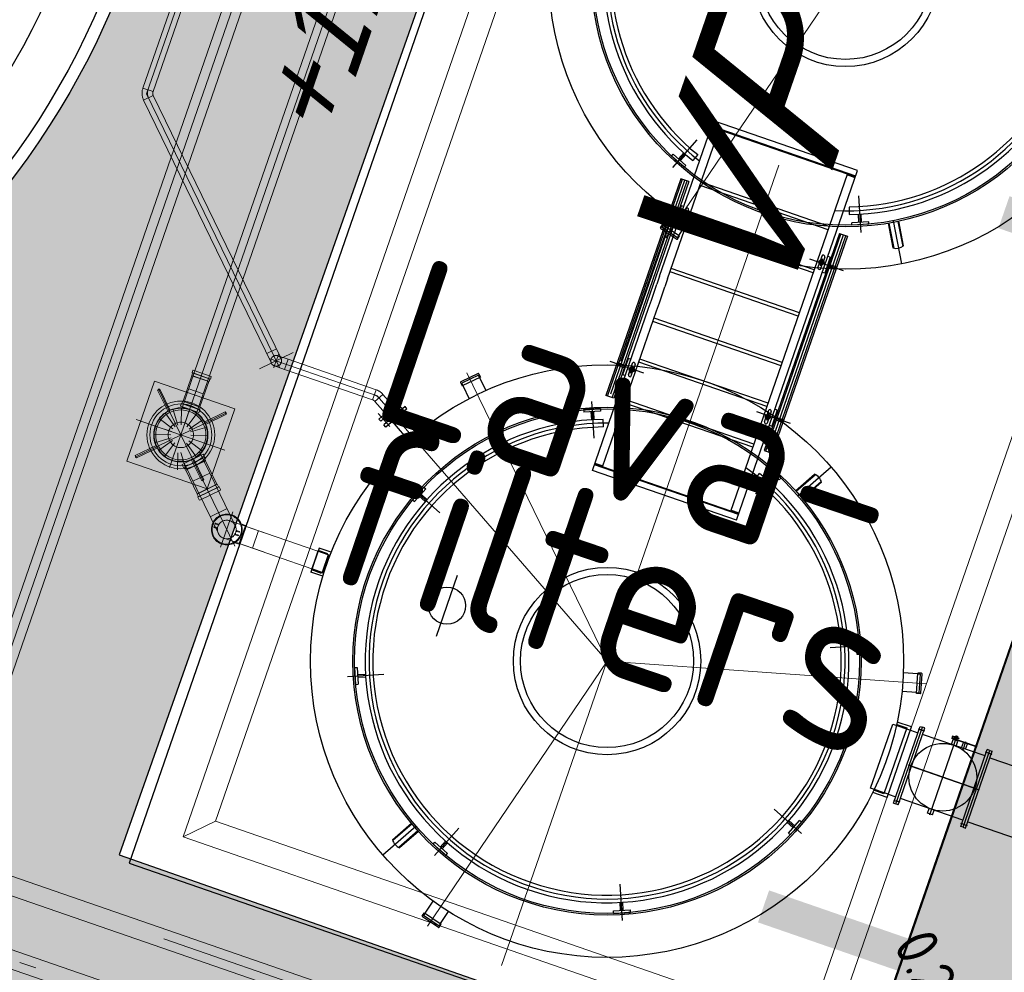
# Model space of a CAD drawing. Header units: metres. Extents: x 128615 to 129083, y 455669 to 456034.
# Tile 47 of 158: x 128814.5 to 128820.31, y 455798.99 to 455804.62. Entities that reach past the tile are written whole.
import ezdxf
from ezdxf.lldxf.tags import DXFTag

# ---------------------------------------------------------------- set-up
doc = ezdxf.new("R2010")
doc.units = ezdxf.units.M
for name, pattern in [('DASHED', [19.05, 12.7, -6.35]), ('RI-AWZI_LUCHTLEIDING', [10.4, 5, -1.8, 0, -1.8, 0, -1.8]), ('RI-AWZI_SLIBLEIDING', [11, 5, -3, 0, -3])]:
    doc.linetypes.add(name, pattern=pattern)
for name, color, linetype in [('B-ME-RI-PUT-G', 7, 'Continuous'), ('B-XX-GR-GRAS-G', 90, 'Continuous'), ('B-XX-KL-ELEKTRA-G_HDSR', 190, 'HDSR_Elektra'), ('B-XX-OG-BEBOUWING-G', 1, 'Continuous'), ('B-XX-RI-AWZI_PROCESLEIDING-T25_HDSR', 7, 'Continuous')]:
    doc.layers.add(name, color=color, linetype=linetype)
for name, color, linetype, lineweight in [('B-WE-OG-HOOGTELIJN-G', 7, 'Continuous', 18), ('B-XX-RI-AWZI_LUCHTLEIDING-G', 7, 'RI-AWZI_LUCHTLEIDING', 18), ('B-XX-RI-AWZI_SLIBLEIDING-G', 40, 'RI-AWZI_SLIBLEIDING', 18), ('B-XX-VH-BESTRATING-V', 1, 'Continuous', 18), ('X-XX-AL-T25', 7, 'Continuous', 25)]:
    doc.layers.add(name, color=color, linetype=linetype, lineweight=lineweight)
doc.styles.add('ISO', font='Iso.shx', dxfattribs={"height": 50})
doc.styles.get("Standard").update_dxf_attribs({"font": 'arial.ttf'})
doc.styles.add('TAUW-ISOCP', font='tcb_isocp.shx')
doc.styles.add('WB025', font='ISO.SHX', dxfattribs={"height": 2.5})
tags = doc.linetypes.add('HDSR_Elektra', pattern='A,25,-2,["E",Standard,S=1.5,R=0,X=0,Y=-0.75],-4', length=31).pattern_tags.tags
tags[6] = DXFTag(74, 10)
pattern_1 = [(340.90658, (128738.9979, 455858.1423), (0.8077809, 0.392352), [0.3175, -0.9525]), (70.90658, (128739.096, 455857.94034), (-0.392352, 0.8077809), [0.3175, -0.9525])]

msp = doc.modelspace()

# ---------------------------------------------------------------- hatches: boundary and pattern name
at = {"layer": 'B-XX-GR-GRAS-G'}
h = msp.add_hatch(dxfattribs=at)
h.set_pattern_fill('CROSS', color=256, scale=0.1, angle=-116.56329, style=0)
h.set_pattern_definition(pattern_1)
h.paths.add_polyline_path([(128845.8675, 455784.6486), (128847.5685, 455784.0598), (128847.7648, 455784.6268), (128846.0638, 455785.2156)])
h.paths.add_polyline_path([(128967.1056, 455860.4144), (128969.421, 455866.8918), (128880.9007, 455904.4097), (128810.0578, 455927.1028), (128808.0816, 455921.3937), (128811.586, 455919.9882), (128842.944, 455909.6013), (128874.3253, 455899.2846), (128897.3942, 455890.0888), (128932.2499, 455875.2516), (128958.9785, 455863.8749)])
edge = h.paths.add_edge_path()
edge.add_line((128984.0843, 455804.1851), (128953.5144, 455822.3927))
edge.add_line((128953.5144, 455822.3927), (128931.0818, 455759.6371))
edge.add_line((128931.0818, 455759.6371), (128923.6913, 455762.2049))
edge.add_line((128923.6913, 455762.2049), (128914.027, 455765.5502))
edge.add_line((128914.027, 455765.5502), (128897.8456, 455770.6508))
edge.add_line((128897.8456, 455770.6508), (128884.7246, 455774.2574))
edge.add_line((128884.7246, 455774.2574), (128872.5483, 455777.8538))
edge.add_line((128872.5483, 455777.8538), (128866.0796, 455781.0476))
edge.add_line((128866.0796, 455781.0476), (128866.0213, 455781.0678))
edge.add_line((128866.0213, 455781.0678), (128863.5642, 455773.7248))
edge.add_line((128863.5642, 455773.7248), (128871.5286, 455771.3054))
edge.add_line((128871.5286, 455771.3054), (128871.6723, 455771.4107))
edge.add_arc((128873.3846, 455770.3693), 2.0041, 78.24945, 148.69514, ccw=False)
edge.add_line((128873.7928, 455772.3314), (128875.0822, 455772.0165))
edge.add_line((128875.0822, 455772.0165), (128927.2956, 455757.613))
edge.add_line((128927.2956, 455757.613), (128956.8956, 455749.1706))
edge.add_line((128956.8956, 455749.1706), (128984.0843, 455804.1851))
h = msp.add_hatch(dxfattribs=at)
h.set_pattern_fill('CROSS', color=256, scale=0.1, angle=-116.56329, style=0)
h.set_pattern_definition(pattern_1)
h.paths.add_polyline_path([(128776.65, 455806.6591), (128776.258, 455806.1407), (128775.6439, 455806.3533), (128775.6563, 455807.003), (128776.2781, 455807.192)], flags=16)
h.paths.add_polyline_path([(128775.8471, 455806.4985), (128776.244, 455806.3611), (128776.4206, 455806.8714), (128776.0237, 455807.0088)], flags=0)
h.paths.add_polyline_path([(128823.7268, 455791.2125), (128825.4278, 455790.6237), (128825.6241, 455791.1907), (128823.9231, 455791.7795)], flags=16)
h.paths.add_polyline_path([(128847.1121, 455784.2178), (128847.5685, 455784.0598), (128847.5305, 455784.22), (128847.3774, 455784.2428)], flags=16)
edge = h.paths.add_edge_path()
edge.add_line((128756.5752, 455815.2639), (128754.6964, 455809.7047))
edge.add_line((128754.6964, 455809.7047), (128774.7797, 455801.9906))
edge.add_line((128774.7797, 455801.9906), (128793.6903, 455795.4447))
edge.add_line((128793.6903, 455795.4447), (128824.7323, 455785.9985))
edge.add_line((128824.7323, 455785.9985), (128849.5897, 455778.8366))
edge.add_arc((128849.036, 455776.9147), 2, 38.44325, 73.92714, ccw=False)
edge.add_line((128850.6025, 455778.1582), (128851.6525, 455777.4549))
edge.add_line((128851.6525, 455777.4549), (128858.7864, 455775.3307))
edge.add_line((128858.7864, 455775.3307), (128861.402, 455782.8799))
edge.add_line((128861.402, 455782.8799), (128860.9951, 455783.0209))
edge.add_line((128860.9951, 455783.0209), (128860.7366, 455782.8648))
edge.add_arc((128855.7647, 455783.3168), 4.9924, -192.7718, -5.19414, ccw=False)
edge.add_line((128850.8958, 455784.4204), (128849.4305, 455784.879))
edge.add_line((128849.4305, 455784.879), (128801.8332, 455798.9899))
edge.add_line((128801.8332, 455798.9899), (128772.2414, 455809.5352))
edge.add_line((128772.2414, 455809.5352), (128758.9951, 455814.2662))
edge.add_line((128758.9951, 455814.2662), (128756.5752, 455815.2639))
h = msp.add_hatch(dxfattribs=at)
h.set_pattern_fill('DOTS', color=256, scale=0.1, angle=-116.56329, style=0)
h.set_pattern_definition([(340.90658, (128738.99792, 455858.14229), (0.12693691, 0.1240523), [0, -0.15875])])
edge = h.paths.add_edge_path()
edge.add_line((128864.8801, 455793.7492), (128863.7475, 455790.3285))
edge.add_line((128863.7475, 455790.3285), (128863.0902, 455788.3432))
edge.add_line((128863.0902, 455788.3432), (128856.9453, 455790.4703))
edge.add_line((128856.9453, 455790.4703), (128857.0761, 455790.8483))
edge.add_line((128857.0761, 455790.8483), (128855.9421, 455791.2408))
edge.add_line((128855.9421, 455791.2408), (128855.8113, 455790.8628))
edge.add_line((128855.8113, 455790.8628), (128855.7168, 455790.8955))
edge.add_line((128855.7168, 455790.8955), (128855.5205, 455790.3285))
edge.add_line((128855.5205, 455790.3285), (128855.615, 455790.2958))
edge.add_line((128855.615, 455790.2958), (128855.4842, 455789.9178))
edge.add_line((128855.4842, 455789.9178), (128856.6182, 455789.5253))
edge.add_line((128856.6182, 455789.5253), (128856.749, 455789.9033))
edge.add_line((128856.749, 455789.9033), (128862.9016, 455787.7735))
edge.add_line((128862.9016, 455787.7735), (128861.2939, 455782.9174))
edge.add_line((128861.2939, 455782.9174), (128860.9951, 455783.0209))
edge.add_line((128860.9951, 455783.0209), (128860.1674, 455782.9854))
edge.add_line((128860.1674, 455782.9854), (128854.9965, 455784.6038))
edge.add_line((128854.9965, 455784.6038), (128849.8343, 455786.2196))
edge.add_line((128849.8343, 455786.2196), (128837.805, 455789.7858))
edge.add_line((128837.805, 455789.7858), (128831.924, 455791.5293))
edge.add_line((128831.924, 455791.5293), (128826.069, 455793.2651))
edge.add_line((128826.069, 455793.2651), (128814.1605, 455796.7955))
edge.add_line((128814.1605, 455796.7955), (128802.5396, 455800.2407))
edge.add_line((128802.5396, 455800.2407), (128798.7131, 455801.588))
edge.add_line((128798.7131, 455801.588), (128795.4417, 455802.7545))
edge.add_line((128795.4417, 455802.7545), (128796.105, 455804.6878))
edge.add_line((128796.105, 455804.6878), (128821.0751, 455796.2293))
edge.add_line((128821.0751, 455796.2293), (128823.5662, 455803.3469))
edge.add_line((128823.5662, 455803.3469), (128828.4802, 455801.5813))
edge.add_arc((128844.4592, 455806.0338), 16.5877, 195.57037, 198.141)
edge.add_line((128828.696, 455800.8691), (128825.562, 455799.3711))
edge.add_line((128825.562, 455799.3711), (128827.5692, 455795.2662))
edge.add_line((128827.5692, 455795.2662), (128830.704, 455796.763))
edge.add_arc((128844.4592, 455806.0338), 16.5877, 213.97958, 367.19175)
edge.add_line((128860.9165, 455808.1105), (128860.9146, 455808.1249))
edge.add_line((128860.9146, 455808.1249), (128863.6185, 455808.7004))
edge.add_line((128863.6185, 455808.7004), (128863.2317, 455810.5177))
edge.add_line((128863.2317, 455810.5177), (128864.1826, 455810.7201))
edge.add_line((128864.1826, 455810.7201), (128870.0508, 455808.6888))
edge.add_line((128870.0508, 455808.6888), (128868.8787, 455805.3543))
edge.add_line((128868.8787, 455805.3543), (128866.2012, 455797.7395))
edge.add_line((128866.2012, 455797.7395), (128865.0687, 455794.3188))
edge.add_line((128865.0687, 455794.3188), (128858.2686, 455796.6727))
edge.add_line((128858.2686, 455796.6727), (128858.0723, 455796.1057))
edge.add_line((128858.0723, 455796.1057), (128864.8801, 455793.7492))
at = {"layer": 'B-XX-VH-BESTRATING-V'}
h = msp.add_hatch(dxfattribs=at)
h.set_pattern_fill('AR-B88', color=256, scale=0.002, angle=-116.56329, style=0)
h.set_pattern_definition([(340.9066, (128738.99792, 455858.1423), (0.1329372, 0.3840425), []), (70.90658, (128738.99792, 455858.14229), (-0.059084, 0.45051113), [0.4064, -0.4064])])
h.paths.add_polyline_path([(128820.7173, 455815.6835), (128824.9658, 455814.2302), (128819.3896, 455798.1728), (128815.0829, 455799.6843)], flags=16)
edge = h.paths.add_edge_path(flags=16)
edge.add_arc((128810.6754, 455806.5471), 4.7437, -116.56329, 243.43671)
h.paths.add_polyline_path([(128805.3382, 455806.8026), (128804.8477, 455805.385), (128803.4752, 455805.8599), (128803.475, 455805.86), (128803.9657, 455807.2775)], flags=16)
h.paths.add_polyline_path([(128829.6281, 455827.0353), (128829.6545, 455827.1115), (128829.4838, 455827.0498), (128829.5133, 455826.9543)], flags=16)
edge = h.paths.add_edge_path()
edge.add_line((128809.8504, 455813.8025), (128800.1385, 455817.2712))
edge.add_arc((128798.3882, 455810.8733), 6.633, 74.70027, 165.9301)
edge.add_line((128791.9543, 455812.4858), (128790.2128, 455807.4792))
edge.add_line((128790.2128, 455807.4792), (128791.4785, 455807.0457))
edge.add_line((128791.4785, 455807.0457), (128793.2996, 455812.3626))
edge.add_arc((128798.3922, 455810.9896), 5.2744, 63.43671, 164.91149, ccw=False)
edge.add_arc((128798.3922, 455810.9896), 5.2744, -109.09342, 63.43671, ccw=False)
edge.add_line((128796.6669, 455806.0053), (128796.2381, 455804.7665))
edge.add_line((128796.2381, 455804.7665), (128804.7182, 455801.8856))
edge.add_line((128804.7182, 455801.8856), (128821.0135, 455796.3558))
edge.add_line((128821.0135, 455796.3558), (128823.5051, 455803.4751))
edge.add_line((128823.5051, 455803.4751), (128828.4478, 455801.6992))
edge.add_arc((128844.4592, 455806.0338), 16.5877, 190.41953, 195.14807, ccw=False)
edge.add_line((128828.145, 455803.0339), (128827.7174, 455803.1948))
edge.add_line((128827.7174, 455803.1948), (128823.9076, 455804.6289))
edge.add_line((128823.9076, 455804.6289), (128827.286, 455814.2396))
edge.add_line((128827.286, 455814.2396), (128831.5835, 455826.7804))
edge.add_line((128831.5835, 455826.7804), (128829.1375, 455827.6279))
edge.add_line((128829.1375, 455827.6279), (128825.2971, 455816.4828))
edge.add_line((128825.2971, 455816.4828), (128823.7006, 455817.0306))
edge.add_line((128823.7006, 455817.0306), (128823.7592, 455817.2171))
edge.add_line((128823.7592, 455817.2171), (128818.817, 455818.9464))
edge.add_line((128818.817, 455818.9464), (128817.899, 455816.4377))
edge.add_line((128817.899, 455816.4377), (128816.1965, 455811.6261))
edge.add_line((128816.1965, 455811.6261), (128809.8504, 455813.8025))

# ---------------------------------------------------------------- linework, layer by layer
at = {"layer": 'B-ME-RI-PUT-G'}
for p, q in [((128820.702, 455815.7005), (128815.1411, 455799.6357)), ((128819.3935, 455798.1637), (128824.9544, 455814.2285)), ((128818.2719, 455803.1012), (128818.5899, 455804.0197)), ((128819.4404, 455803.7253), (128818.5899, 455804.0197)), ((128818.3192, 455803.0848), (128818.624, 455803.9656)), ((128818.5752, 455803.9772), (128818.6224, 455803.9608)), ((128818.5768, 455803.9819), (128818.624, 455803.9656)), ((128819.4289, 455803.6922), (128818.5784, 455803.9866)), ((128818.624, 455803.9656), (128818.5815, 455803.9803)), ((128819.38, 455803.7039), (128818.624, 455803.9656)), ((128818.3489, 455803.7439), (128818.4926, 455803.9058)), ((128818.3415, 455803.8109), (128818.3515, 455803.8221)), ((128818.4262, 455803.7557), (128818.3515, 455803.8221)), ((128818.3832, 455803.7939), (128818.4148, 455803.8294)), ((128818.3945, 455803.7839), (128818.426, 455803.8195)), ((128818.4964, 455803.8193), (128818.468, 455803.7843)), ((128818.4163, 455803.7445), (128818.3415, 455803.8109)), ((128818.4163, 455803.7445), (128818.4262, 455803.7557)), ((128818.6913, 455801.7143), (128819.38, 455803.7039)), ((128818.7255, 455801.6601), (128819.4404, 455803.7253)), ((128819.4256, 455803.6828), (128819.3784, 455803.6991)), ((128819.4273, 455803.6875), (128819.38, 455803.7039)), ((128819.38, 455803.7039), (128819.4226, 455803.6891)), ((128818.3971, 455803.6769), (128817.9539, 455802.3964)), ((128817.9633, 455802.3932), (128818.4066, 455803.6736)), ((128817.9841, 455802.4072), (128818.4208, 455803.6687)), ((128817.9917, 455802.3833), (128818.4349, 455803.6638)), ((128818.4444, 455803.6605), (128818.0011, 455802.3801)), ((128818.4444, 455803.6605), (128818.3971, 455803.6769)), ((128819.2731, 455803.3948), (128818.5171, 455803.6565)), ((128819.2665, 455803.3759), (128818.5105, 455803.6376)), ((128819.4464, 455803.5756), (128819.4593, 455803.3595)), ((128818.2899, 455803.5024), (128818.4883, 455803.4337)), ((128818.2939, 455803.4034), (128818.3421, 455803.4746)), ((128818.3812, 455803.4628), (128818.3293, 455803.4808)), ((128818.3861, 455803.477), (128818.3342, 455803.495)), ((128818.3673, 455803.4227), (128818.4, 455803.5171)), ((128818.3814, 455803.4786), (128818.3765, 455803.4644)), ((128818.4142, 455803.5122), (128818.4, 455803.5172)), ((128818.4069, 455803.4672), (128818.4381, 455803.4564)), ((128818.416, 455803.4686), (128818.4132, 455803.4604)), ((128818.4301, 455803.4817), (128818.4153, 455803.439)), ((128818.4261, 455803.4976), (128818.416, 455803.4686)), ((128818.4431, 455803.4917), (128818.4331, 455803.4627)), ((128819.3899, 455803.5099), (128819.3907, 455803.4649)), ((128819.4483, 455803.4192), (128819.4454, 455803.4666)), ((128819.4632, 455803.4201), (128819.4604, 455803.4675)), ((128818.0453, 455802.5993), (128818.3393, 455803.4488)), ((128818.3815, 455803.4177), (128818.3673, 455803.4227)), ((128818.385, 455803.3418), (128818.4332, 455803.413)), ((128818.4032, 455803.4314), (128818.4132, 455803.4604)), ((128818.4202, 455803.4255), (128818.4302, 455803.4545)), ((128818.4331, 455803.4627), (128818.4302, 455803.4545)), ((128819.5057, 455803.4226), (128819.4058, 455803.4167)), ((128819.4067, 455803.4017), (128819.4058, 455803.4167)), ((128819.5066, 455803.4076), (128819.4067, 455803.4017)), ((128819.5066, 455803.4076), (128819.5057, 455803.4226)), ((128819.6209, 455803.4137), (128819.649, 455803.2679)), ((128819.6255, 455803.4145), (128819.6539, 455803.2669)), ((128819.65, 455803.4292), (128819.6992, 455803.1738)), ((128819.6781, 455803.4246), (128819.7066, 455803.277)), ((128819.7108, 455803.2798), (128819.6827, 455803.4256)), ((128818.2774, 455803.388), (128818.2898, 455803.4062)), ((128818.2782, 455803.3838), (128818.3726, 455803.3199)), ((128818.2939, 455803.4034), (128818.2855, 455803.391)), ((128818.2855, 455803.391), (128818.3766, 455803.3293)), ((128818.2898, 455803.4062), (128818.3891, 455803.3389)), ((128819.1782, 455803.1208), (128818.4222, 455803.3825)), ((128819.1847, 455803.1397), (128818.4288, 455803.4014)), ((128819.3327, 455803.3531), (128818.8894, 455802.0726)), ((128818.8989, 455802.0693), (128819.3421, 455803.3498)), ((128819.3327, 455803.3531), (128819.3799, 455803.3367)), ((128818.385, 455803.3418), (128818.3766, 455803.3293)), ((128818.3768, 455803.3207), (128818.3891, 455803.3389)), ((128818.9196, 455802.0833), (128819.3563, 455803.3449)), ((128818.9272, 455802.0595), (128819.3705, 455803.34)), ((128819.3799, 455803.3367), (128818.9367, 455802.0562)), ((128819.3563, 455803.1332), (128819.1579, 455803.2019)), ((128819.2064, 455803.1534), (128819.2164, 455803.1823)), ((128819.2426, 455803.1779), (128819.2114, 455803.1887)), ((128819.2193, 455803.1906), (128819.2164, 455803.1823)), ((128819.2333, 455803.2037), (128819.2185, 455803.1609)), ((128819.2293, 455803.2195), (128819.2193, 455803.1906)), ((128819.2234, 455803.1475), (128819.2334, 455803.1764)), ((128819.2363, 455803.1847), (128819.2334, 455803.1764)), ((128819.2463, 455803.2136), (128819.2363, 455803.1847)), ((128819.2789, 455803.2129), (128819.2462, 455803.1184)), ((128819.2789, 455803.2129), (128819.2647, 455803.2178)), ((128819.2795, 455803.1995), (128819.2746, 455803.1853)), ((128819.0899, 455802.8657), (128818.3339, 455803.1273)), ((128819.0964, 455802.8846), (128818.3404, 455803.1462)), ((128819.2462, 455803.1184), (128819.232, 455803.1233)), ((128819.312, 455803.1406), (128819.2601, 455803.1586)), ((128819.3169, 455803.1548), (128819.265, 455803.1728)), ((128818.2719, 455803.1012), (128818.2556, 455803.0539)), ((128818.3192, 455803.0848), (128818.3028, 455803.0376)), ((128818.2229, 455802.9594), (128818.2556, 455803.0539)), ((128818.2229, 455802.9594), (128818.2556, 455803.0539)), ((128818.2701, 455802.9431), (128818.3028, 455803.0376)), ((128818.2701, 455802.9431), (128818.3028, 455803.0376)), ((128818.2065, 455802.9122), (128818.2229, 455802.9594)), ((128818.2538, 455802.8958), (128818.2701, 455802.9431)), ((128817.875, 455801.9545), (128818.2065, 455802.9122)), ((128817.9353, 455801.976), (128818.2538, 455802.8958)), ((128818.9885, 455802.5727), (128818.2325, 455802.8344)), ((128818.995, 455802.5916), (128818.239, 455802.8533)), ((128817.9775, 455802.5999), (128818.1759, 455802.5312)), ((128818.0549, 455802.5202), (128818.0877, 455802.6147)), ((128818.1018, 455802.6098), (128818.0876, 455802.6147)), ((128818.9051, 455802.3317), (128818.1491, 455802.5934)), ((128818.9116, 455802.3506), (128818.1556, 455802.6123)), ((128818.0169, 455802.5783), (128818.0688, 455802.5604)), ((128818.0218, 455802.5925), (128818.0737, 455802.5745)), ((128818.0641, 455802.562), (128818.069, 455802.5762)), ((128818.0875, 455802.5195), (128818.0975, 455802.5485)), ((128818.0912, 455802.5552), (128818.1224, 455802.5445)), ((128818.0975, 455802.5485), (128818.1004, 455802.5567)), ((128818.1104, 455802.5856), (128818.1004, 455802.5567)), ((128818.1005, 455802.5295), (128818.1153, 455802.5722)), ((128818.1045, 455802.5136), (128818.1145, 455802.5426)), ((128818.1145, 455802.5426), (128818.1174, 455802.5508)), ((128818.1274, 455802.5798), (128818.1174, 455802.5508)), ((128817.2002, 455802.5269), (128817.0976, 455802.4771)), ((128817.2027, 455802.517), (128817.1038, 455802.4689)), ((128817.2138, 455802.5057), (128817.1058, 455802.4533)), ((128817.2093, 455802.5035), (128817.2027, 455802.517)), ((128817.2042, 455802.5255), (128817.2138, 455802.5057)), ((128817.2093, 455802.5035), (128817.2469, 455802.4261)), ((128818.0549, 455802.5202), (128818.0691, 455802.5153)), ((128817.0962, 455802.473), (128817.1058, 455802.4533)), ((128817.1103, 455802.4554), (128817.1038, 455802.4689)), ((128817.1103, 455802.4554), (128817.1479, 455802.3781)), ((128817.8703, 455802.3615), (128817.8832, 455802.1453)), ((128818.0011, 455802.3801), (128817.9539, 455802.3964)), ((128818.8282, 455802.1097), (128818.0722, 455802.3714)), ((128816.7692, 455802.3309), (128816.6445, 455802.2228)), ((128816.7797, 455802.3188), (128816.655, 455802.2107)), ((128816.7362, 455802.3208), (128816.6592, 455802.254)), ((128816.7313, 455802.2609), (128816.6939, 455802.304)), ((128816.7362, 455802.3208), (128816.6977, 455802.2874)), ((128816.7362, 455802.3208), (128816.7264, 455802.3321)), ((128816.7454, 455802.3102), (128816.7362, 455802.3208)), ((128816.7741, 455802.2946), (128816.7372, 455802.3373)), ((128816.7797, 455802.3188), (128816.7692, 455802.3309)), ((128817.9229, 455802.3193), (128817.8231, 455802.3134)), ((128817.8231, 455802.3134), (128817.824, 455802.2984)), ((128817.9238, 455802.3043), (128817.824, 455802.2984)), ((128817.9229, 455802.3193), (128817.9238, 455802.3043)), ((128818.8217, 455802.0908), (128818.0657, 455802.3525)), ((128818.9136, 455802.3076), (128818.9036, 455802.2786)), ((128818.9665, 455802.3105), (128818.9338, 455802.216)), ((128818.9665, 455802.3105), (128818.9523, 455802.3154)), ((128816.6797, 455802.2128), (128816.6427, 455802.2554)), ((128816.6493, 455802.2654), (128816.6592, 455802.254)), ((128816.6977, 455802.2874), (128816.6592, 455802.254)), ((128816.6683, 455802.2434), (128816.6592, 455802.254)), ((128816.7192, 455802.2504), (128816.6818, 455802.2935)), ((128816.7425, 455802.2839), (128816.6949, 455802.2426)), ((128816.7543, 455802.2703), (128816.7066, 455802.229)), ((128816.7192, 455802.2504), (128816.7313, 455802.2609)), ((128816.7417, 455802.2858), (128816.7425, 455802.2839)), ((128816.7543, 455802.2703), (128816.7425, 455802.2839)), ((128816.8396, 455802.1718), (128816.7543, 455802.2703)), ((128817.8664, 455802.3009), (128817.8693, 455802.2535)), ((128817.8814, 455802.3018), (128817.8842, 455802.2544)), ((128817.9397, 455802.211), (128817.939, 455802.256)), ((128819.0439, 455802.2308), (128818.8455, 455802.2994)), ((128818.8907, 455802.2415), (128818.9008, 455802.2704)), ((128818.9269, 455802.266), (128818.8958, 455802.2768)), ((128818.9008, 455802.2704), (128818.9036, 455802.2786)), ((128818.9037, 455802.2514), (128818.9185, 455802.2942)), ((128818.9078, 455802.2356), (128818.9178, 455802.2645)), ((128818.9178, 455802.2645), (128818.9206, 455802.2728)), ((128818.9307, 455802.3017), (128818.9206, 455802.2728)), ((128818.9477, 455802.2561), (128818.9997, 455802.2381)), ((128818.9526, 455802.2703), (128819.0046, 455802.2523)), ((128816.655, 455802.2107), (128816.6445, 455802.2228)), ((128816.693, 455802.2437), (128816.6949, 455802.2426)), ((128816.7066, 455802.229), (128816.6949, 455802.2426)), ((128816.792, 455802.1305), (128816.7066, 455802.229)), ((128818.9196, 455802.2209), (128818.9338, 455802.216)), ((128818.9426, 455802.2262), (128818.9475, 455802.2403)), ((128818.8894, 455802.0726), (128818.9367, 455802.0562)), ((128818.7255, 455801.6601), (128817.875, 455801.9545)), ((128818.7369, 455801.6932), (128817.8865, 455801.9876)), ((128817.8881, 455801.9923), (128817.9353, 455801.976)), ((128817.8897, 455801.9971), (128817.937, 455801.9807)), ((128817.9353, 455801.976), (128817.8928, 455801.9907)), ((128818.6913, 455801.7143), (128817.9353, 455801.976)), ((128818.837, 455801.8152), (128818.9808, 455801.9771)), ((128818.9134, 455801.9764), (128818.9034, 455801.9652)), ((128818.9782, 455801.8988), (128818.9034, 455801.9652)), ((128818.9882, 455801.91), (128818.9134, 455801.9764)), ((128819.0876, 455801.8044), (128819.2841, 455801.9747)), ((128818.8332, 455801.9017), (128818.8616, 455801.9366)), ((128818.9352, 455801.937), (128818.9037, 455801.9015)), ((128818.9464, 455801.927), (128818.9149, 455801.8915)), ((128818.9882, 455801.91), (128818.9782, 455801.8988)), ((128819.0742, 455801.8346), (128819.1865, 455801.9318)), ((128819.0774, 455801.8311), (128819.191, 455801.9296)), ((128816.8133, 455801.8481), (128816.9752, 455801.7044)), ((128816.8803, 455801.8555), (128816.8139, 455801.7807)), ((128816.8915, 455801.8455), (128816.8252, 455801.7707)), ((128816.8803, 455801.8555), (128816.8916, 455801.8455)), ((128819.1125, 455801.7906), (128819.2261, 455801.889)), ((128819.2278, 455801.8842), (128819.1155, 455801.787)), ((128816.8139, 455801.7807), (128816.8252, 455801.7707)), ((128816.8534, 455801.8025), (128816.8889, 455801.771)), ((128816.8633, 455801.8137), (128816.8989, 455801.7822)), ((128818.6913, 455801.7143), (128818.7339, 455801.6996)), ((128818.7386, 455801.6979), (128818.6913, 455801.7143)), ((128818.7402, 455801.7027), (128818.693, 455801.719)), ((128816.2615, 455801.4961), (128816.2124, 455801.3543)), ((128816.3337, 455801.4711), (128816.2615, 455801.4961)), ((128816.2547, 455801.4773), (128816.2322, 455801.4122)), ((128816.2564, 455801.482), (128816.2547, 455801.4773)), ((128816.3161, 455801.456), (128816.2547, 455801.4773)), ((128816.3265, 455801.4524), (128816.2549, 455801.4772)), ((128816.3141, 455801.462), (128816.2564, 455801.482)), ((128816.3161, 455801.456), (128816.2802, 455801.352)), ((128816.3174, 455801.4534), (128816.2827, 455801.3533)), ((128816.2839, 455801.3507), (128816.3199, 455801.4547)), ((128816.3174, 455801.4534), (128816.3161, 455801.456)), ((128816.3199, 455801.4547), (128816.3174, 455801.4534)), ((128816.3265, 455801.4524), (128816.3199, 455801.4547)), ((128816.2322, 455801.4122), (128816.2171, 455801.3686)), ((128816.2187, 455801.3733), (128816.2802, 455801.352)), ((128816.2905, 455801.3485), (128816.2189, 455801.3732)), ((128816.2846, 455801.3293), (128816.2124, 455801.3543)), ((128816.2171, 455801.3686), (128816.2748, 455801.3486)), ((128816.2802, 455801.352), (128816.2827, 455801.3533)), ((128816.2827, 455801.3533), (128816.2839, 455801.3507)), ((128816.2839, 455801.3507), (128816.2905, 455801.3485)), ((128816.9545, 455800.9766), (128817.0786, 455801.3352)), ((128819.4461, 455800.9672), (128819.4311, 455800.9664)), ((128819.437, 455800.8665), (128819.4311, 455800.9664)), ((128819.452, 455800.8674), (128819.4461, 455800.9672)), ((128819.4942, 455800.92), (128819.2781, 455800.9072)), ((128819.4336, 455800.9239), (128819.3862, 455800.9211)), ((128819.4345, 455800.909), (128819.3871, 455800.9061)), ((128819.452, 455800.8674), (128819.437, 455800.8665)), ((128816.4289, 455800.7376), (128816.6448, 455800.7505)), ((128816.4711, 455800.7902), (128816.4861, 455800.7911)), ((128816.4711, 455800.7902), (128816.477, 455800.6904)), ((128816.486, 455800.7911), (128816.492, 455800.6913)), ((128816.4886, 455800.7487), (128816.536, 455800.7515)), ((128816.4895, 455800.7337), (128816.5369, 455800.7365)), ((128819.7959, 455800.7528), (128819.7101, 455800.7589)), ((128819.7877, 455800.638), (128819.7963, 455800.7577)), ((128819.7959, 455800.7528), (128819.8109, 455800.7517)), ((128819.8182, 455800.7562), (128819.7963, 455800.7577)), ((128819.803, 455800.642), (128819.8109, 455800.7517)), ((128819.8129, 455800.6393), (128819.821, 455800.753)), ((128816.477, 455800.6904), (128816.492, 455800.6913)), ((128819.7881, 455800.643), (128819.7023, 455800.6492)), ((128819.8097, 455800.6365), (128819.7877, 455800.638)), ((128819.7881, 455800.643), (128819.803, 455800.642)), ((128819.5167, 455800.0788), (128819.6476, 455800.4568)), ((128819.6476, 455800.4568), (128819.7515, 455800.4208)), ((128819.652, 455799.9896), (128819.809, 455800.4432)), ((128819.6711, 455800.455), (128819.7299, 455800.4346)), ((128819.7581, 455800.4397), (128819.6741, 455800.4688)), ((128819.809, 455800.4432), (128819.8231, 455800.4383)), ((128819.7299, 455800.4346), (128819.5971, 455800.051)), ((128819.6142, 455800.0239), (128819.7581, 455800.4397)), ((128819.6661, 455799.9847), (128819.8231, 455800.4383)), ((128819.6661, 455799.9847), (128819.8231, 455800.4383)), ((128819.6803, 455799.9798), (128819.8373, 455800.4334)), ((128819.7515, 455800.4208), (128819.7959, 455800.4054)), ((128819.7985, 455800.4283), (128819.8221, 455800.4202)), ((128819.8363, 455800.4153), (128819.8127, 455800.4234)), ((128819.8373, 455800.4334), (128819.8231, 455800.4383)), ((128820.1928, 455800.2681), (128819.8242, 455800.3956)), ((128819.8662, 455799.9208), (128820.0281, 455800.3885)), ((128819.9997, 455800.3846), (128819.9955, 455800.3723)), ((128820.0388, 455800.3711), (128819.9997, 455800.3846)), ((128820.0188, 455800.3844), (128820.0213, 455800.3856)), ((128820.0317, 455800.382), (128820.0213, 455800.3856)), ((128819.9943, 455800.3367), (128820.0041, 455800.3651)), ((128820.1423, 455800.3215), (128819.9955, 455800.3723)), ((128820.001, 455800.3821), (128819.998, 455800.3736)), ((128820.1429, 455800.3234), (128819.998, 455800.3736)), ((128820.0382, 455800.3692), (128820.001, 455800.3821)), ((128820.0325, 455800.3553), (128820.0041, 455800.3651)), ((128820.0112, 455800.3626), (128820.0125, 455800.3664)), ((128820.0132, 455800.3683), (128820.0161, 455800.3768)), ((128820.0168, 455800.3787), (128820.0188, 455800.3844)), ((128820.0329, 455800.3795), (128820.0188, 455800.3844)), ((128820.0227, 455800.3269), (128820.0325, 455800.3553)), ((128820.0254, 455800.3577), (128820.0267, 455800.3615)), ((128820.0274, 455800.3634), (128820.0303, 455800.3719)), ((128820.031, 455800.3738), (128820.0329, 455800.3795)), ((128820.0329, 455800.3795), (128820.0317, 455800.382)), ((128820.0388, 455800.3711), (128820.0382, 455800.3692)), ((128820.0534, 455800.3163), (128820.0645, 455800.3484)), ((128820.0627, 455800.3049), (128820.0798, 455800.3544)), ((128820.0881, 455800.3403), (128820.0645, 455800.3484)), ((128820.077, 455800.3081), (128820.0881, 455800.3403)), ((128820.0488, 455799.8523), (128820.2059, 455800.3059)), ((128820.063, 455799.8474), (128820.22, 455800.3009)), ((128820.063, 455799.8474), (128820.22, 455800.3009)), ((128820.0772, 455799.8424), (128820.2342, 455800.296)), ((128820.1429, 455800.3234), (128820.1423, 455800.3215)), ((128820.219, 455800.2828), (128820.1954, 455800.2909)), ((128820.22, 455800.3009), (128820.2059, 455800.3059)), ((128820.2096, 455800.286), (128820.2332, 455800.2779)), ((128820.22, 455800.3009), (128820.2342, 455800.296)), ((128820.1463, 455800.0725), (128819.7399, 455800.2132)), ((128820.2211, 455800.2582), (128821.1036, 455799.9528)), ((128819.7566, 455800.2074), (128820.1577, 455800.0686)), ((128819.6207, 455800.0428), (128819.5167, 455800.0788)), ((128819.6142, 455800.0239), (128819.5302, 455800.053)), ((128819.5951, 455800.0453), (128819.5364, 455800.0656)), ((128819.5971, 455800.051), (128819.5951, 455800.0453)), ((128819.6207, 455800.0428), (128819.665, 455800.0274)), ((128819.652, 455799.9896), (128819.6661, 455799.9847)), ((128819.653, 455800.0078), (128819.6766, 455799.9996)), ((128819.6803, 455799.9798), (128819.6661, 455799.9847)), ((128819.6908, 455799.9947), (128819.6671, 455800.0029)), ((128820.0619, 455799.8901), (128819.6934, 455800.0176)), ((128819.1098, 455799.8096), (128818.948, 455799.9532)), ((128819.8537, 455799.9304), (128819.8635, 455799.9587)), ((128819.882, 455799.9206), (128819.8537, 455799.9304)), ((128819.882, 455799.9206), (128819.8918, 455799.9489)), ((128816.6952, 455799.7733), (128816.8074, 455799.8705)), ((128816.8105, 455799.867), (128816.6969, 455799.7685)), ((128819.0597, 455799.8439), (128819.0242, 455799.8755)), ((128819.0315, 455799.8122), (128819.0979, 455799.8869)), ((128819.0697, 455799.8552), (128819.0342, 455799.8867)), ((128819.0428, 455799.8022), (128819.1091, 455799.877)), ((128819.1091, 455799.877), (128819.0979, 455799.887)), ((128820.0735, 455799.8623), (128820.0498, 455799.8704)), ((128820.064, 455799.8655), (128820.0876, 455799.8573)), ((128820.0903, 455799.8802), (128820.9728, 455799.5748)), ((128816.8353, 455799.8531), (128816.6389, 455799.6828)), ((128816.8456, 455799.8265), (128816.732, 455799.728)), ((128816.8487, 455799.8229), (128816.7365, 455799.7257)), ((128816.9423, 455799.6806), (128817.0858, 455799.8423)), ((128819.0428, 455799.8022), (128819.0315, 455799.8122)), ((128820.063, 455799.8474), (128820.0488, 455799.8523)), ((128820.063, 455799.8474), (128820.0772, 455799.8424)), ((128816.9349, 455799.7476), (128816.9449, 455799.7588)), ((128816.9349, 455799.7476), (128817.0097, 455799.6812)), ((128816.9449, 455799.7588), (128817.0197, 455799.6925)), ((128816.9767, 455799.7306), (128817.0082, 455799.7661)), ((128816.9879, 455799.7207), (128817.0194, 455799.7562)), ((128817.0097, 455799.6812), (128817.0197, 455799.6925)), ((128815.1411, 455799.6357), (128819.3935, 455798.1637)), ((128818.0527, 455799.2962), (128818.0399, 455799.5121)), ((128816.8874, 455799.34), (128816.9356, 455799.4113)), ((128818.0417, 455799.3559), (128818.0388, 455799.4033)), ((128818.0566, 455799.3568), (128818.0538, 455799.4042)), ((128816.8709, 455799.3246), (128816.8832, 455799.3428)), ((128816.8874, 455799.34), (128816.879, 455799.3276)), ((128816.8832, 455799.3428), (128816.9826, 455799.2756)), ((128816.9785, 455799.2784), (128817.0267, 455799.3496)), ((128817.9992, 455799.3533), (128818.0991, 455799.3593)), ((128818.0001, 455799.3384), (128817.9992, 455799.3533)), ((128818.0001, 455799.3384), (128818.1, 455799.3443)), ((128818.1, 455799.3443), (128818.0991, 455799.3593)), ((128816.8717, 455799.3204), (128816.9661, 455799.2565)), ((128816.879, 455799.3276), (128816.9701, 455799.2659)), ((128816.9785, 455799.2784), (128816.9701, 455799.2659)), ((128816.9703, 455799.2573), (128816.9826, 455799.2756))]:
    msp.add_line(p, q, dxfattribs=at)
for centre, radius in [((128819.3681, 455804.8922), 1.75), ((128819.368, 455804.8921), 1.5), ((128819.368, 455804.8921), 1.49), ((128819.3681, 455804.8921), 0.553), ((128819.3681, 455804.8922), 0.5109), ((128818.4231, 455803.4615), 0.015), ((128818.4231, 455803.4615), 0.01), ((128819.2264, 455803.1835), 0.015), ((128819.2264, 455803.1835), 0.01), ((128817.9615, 455800.8288), 1.75), ((128818.1075, 455802.5496), 0.015), ((128818.1075, 455802.5496), 0.01), ((128817.9615, 455800.8287), 1.5), ((128817.9615, 455800.8287), 1.49), ((128818.9107, 455802.2716), 0.015), ((128818.9107, 455802.2716), 0.01), ((128817.9615, 455800.8287), 0.553), ((128817.9615, 455800.8288), 0.5109), ((128817.0165, 455801.1559), 0.11), ((128819.9431, 455800.1428), 0.2)]:
    msp.add_circle(centre, radius, dxfattribs=at)
for centre, radius, start, end in [((128819.3681, 455804.8923), 1.4275, 90.90658, 230.90846), ((128819.3681, 455804.8923), 1.405, 90.90658, 232.22644), ((128819.3681, 455804.8923), 1.3825, 90.90658, 230.90852), ((128819.3681, 455804.8923), 1.405, 267.44735, 50.90658), ((128819.3681, 455804.8923), 1.3825, 270.90464, 50.90658), ((128819.3681, 455804.8923), 1.4275, 270.9047, 50.90658), ((128818.4346, 455803.4946), 0.009, 340.90658, 160.90658), ((128818.4117, 455803.4285), 0.009, 160.90658, 340.90658), ((128818.2799, 455803.3863), 0.003, 145.90658, 235.90658), ((128818.3743, 455803.3224), 0.003, 235.90658, 325.90658), ((128819.6666, 455803.3428), 0.077, 256.74454, 305.06862), ((128819.2378, 455803.2166), 0.009, 340.90658, 160.90658), ((128819.2149, 455803.1504), 0.009, 160.90658, 340.90658), ((128818.1189, 455802.5827), 0.009, 340.90658, 160.90658), ((128817.0989, 455802.4744), 0.003, 115.90658, 205.90658), ((128817.2015, 455802.5242), 0.003, 25.90658, 115.90658), ((128818.096, 455802.5166), 0.009, 160.90658, 340.90658), ((128817.8467, 455800.497), 1.96, 84.48016, 84.78107), ((128818.9221, 455802.3047), 0.009, 340.90658, 160.90658), ((128817.9615, 455800.8287), 1.4275, 90.9047, 50.90846), ((128817.9615, 455800.8287), 1.405, 89.58672, 54.36581), ((128817.9615, 455800.8287), 1.3825, 90.90464, 50.90852), ((128818.8992, 455802.2385), 0.009, 160.90658, 340.90658), ((128819.1541, 455801.8621), 0.077, 16.74454, 65.06862), ((128819.818, 455800.7532), 0.003, 355.90658, 85.90658), ((128819.8099, 455800.6395), 0.003, 265.90658, 355.90658), ((128816.7689, 455799.7955), 0.077, 196.74454, 245.06862), ((128816.8734, 455799.3229), 0.003, 145.90658, 235.90658), ((128816.9678, 455799.259), 0.003, 235.90658, 325.90658)]:
    msp.add_arc(centre, radius, start, end, dxfattribs=at)
at = {"layer": 'B-XX-KL-ELEKTRA-G_HDSR', "linetype": 'DASHED', "const_width": 0.2}
for points in [[(128820.3042, 455803.4793), (128823.3165, 455802.4366)], [(128818.8853, 455799.38), (128821.8174, 455798.365)]]:
    msp.add_lwpolyline(points, dxfattribs=at)
at = {"layer": 'B-XX-OG-BEBOUWING-G'}
msp.add_lwpolyline([(128824.9658, 455814.2302), (128820.7173, 455815.6835), (128815.0829, 455799.6843), (128819.3896, 455798.1728), (128824.9658, 455814.2302)], dxfattribs=at)
for centre, radius in [((128810.6754, 455806.5471), 4.7437), ((128810.6477, 455806.5588), 4.7), ((128810.6477, 455806.5588), 4.4)]:
    msp.add_circle(centre, radius, dxfattribs=at)
at = {"layer": 'B-XX-RI-AWZI_LUCHTLEIDING-G', "linetype": 'Continuous'}
for p, q in [((128815.2223, 455804.2126), (128819.9438, 455817.8526)), ((128815.2818, 455804.192), (128820.0034, 455817.832)), ((128820.8564, 455815.3825), (128815.4591, 455799.7902)), ((128820.9491, 455815.1916), (128815.6499, 455799.8829)), ((128819.2391, 455798.4817), (128824.6364, 455814.074)), ((128819.1464, 455798.6726), (128824.4456, 455813.9813))]:
    msp.add_line(p, q, dxfattribs=at)
at = {"layer": 'B-XX-RI-AWZI_LUCHTLEIDING-G'}
for p, q in [((128815.2435, 455804.1776), (128819.9759, 455817.849)), ((128817.3395, 455799.0319), (128822.9228, 455815.1614)), ((128815.3791, 455801.9709), (128819.8223, 455814.8066)), ((128815.5295, 455802.5427), (128816.7641, 455806.1094)), ((128815.6145, 455802.5133), (128816.8491, 455806.08)), ((128819.3681, 455804.8923), (128818.3089, 455803.3274)), ((128815.2818, 455804.192), (128815.2223, 455804.2126)), ((128815.2266, 455804.1404), (128815.2833, 455804.1679)), ((128816.0285, 455802.5615), (128815.2435, 455804.1776)), ((128815.2833, 455804.1679), (128816.0374, 455802.6154)), ((128815.2266, 455804.1404), (128815.9807, 455802.5879)), ((128816.0098, 455802.6721), (128815.9532, 455802.6445)), ((128816.1084, 455802.6499), (128815.9096, 455802.5534)), ((128815.9669, 455802.6162), (128816.6039, 455802.3957)), ((128815.9957, 455802.5633), (128816.0236, 455802.6437)), ((128816.0193, 455802.6314), (128816.0789, 455802.6108)), ((128816.0789, 455802.6108), (128816.0583, 455802.5512)), ((128816.0789, 455802.6108), (128816.5982, 455802.431)), ((128815.5295, 455802.5427), (128815.4496, 455802.3118)), ((128815.5171, 455802.5453), (128815.5125, 455802.5318)), ((128815.5171, 455802.5453), (128815.5192, 455802.5463)), ((128815.6248, 455802.5097), (128815.5192, 455802.5463)), ((128815.9957, 455802.5633), (128815.9945, 455802.5595)), ((128815.9987, 455802.5719), (128816.0583, 455802.5512)), ((128816.0583, 455802.5512), (128816.5776, 455802.3715)), ((128815.5113, 455802.5138), (128815.4595, 455802.3641)), ((128815.515, 455802.5293), (128815.5103, 455802.5158)), ((128815.5103, 455802.5158), (128815.5113, 455802.5138)), ((128815.613, 455802.4803), (128815.5103, 455802.5158)), ((128815.6109, 455802.4793), (128815.5113, 455802.5138)), ((128815.5125, 455802.5318), (128815.5135, 455802.5298)), ((128815.6211, 455802.4942), (128815.5125, 455802.5318)), ((128815.6191, 455802.4932), (128815.5135, 455802.5298)), ((128815.6145, 455802.5133), (128815.5346, 455802.2824)), ((128815.6109, 455802.4793), (128815.5591, 455802.3296)), ((128815.613, 455802.4803), (128815.6109, 455802.4793)), ((128815.6176, 455802.4937), (128815.613, 455802.4803)), ((128815.6211, 455802.4942), (128815.6191, 455802.4932)), ((128815.6258, 455802.5077), (128815.6211, 455802.4942)), ((128815.6248, 455802.5097), (128815.6258, 455802.5077)), ((128817.9615, 455800.8288), (128817.1345, 455802.5316)), ((128815.3704, 455802.3023), (128815.3092, 455802.4284)), ((128815.7654, 455801.5063), (128815.3133, 455802.4371)), ((128815.3839, 455802.3089), (128815.3227, 455802.4349)), ((128815.4927, 455802.4364), (128815.5777, 455802.407)), ((128816.5982, 455802.431), (128816.5776, 455802.3715)), ((128815.4574, 455802.3631), (128815.4528, 455802.3496)), ((128815.4574, 455802.3631), (128815.4595, 455802.3641)), ((128815.5601, 455802.3276), (128815.4574, 455802.3631)), ((128815.5591, 455802.3296), (128815.4595, 455802.3641)), ((128816.5911, 455802.3623), (128816.6387, 455802.4036)), ((128816.6536, 455802.2902), (128816.5911, 455802.3623)), ((128817.9615, 455800.8288), (128816.6039, 455802.3957)), ((128816.7398, 455802.3649), (128816.6151, 455802.2568)), ((128816.7012, 455802.3315), (128816.6387, 455802.4036)), ((128816.7059, 455802.3734), (128816.7429, 455802.3307)), ((128816.7502, 455802.3528), (128816.7398, 455802.3649)), ((128815.4289, 455802.2207), (128815.3995, 455802.3173)), ((128815.4493, 455802.3492), (128815.4446, 455802.3357)), ((128815.4446, 455802.3357), (128815.4456, 455802.3337)), ((128815.5512, 455802.2971), (128815.4456, 455802.3337)), ((128815.4472, 455802.2233), (128815.4491, 455802.3242)), ((128815.4493, 455802.3492), (128815.4513, 455802.3502)), ((128815.5579, 455802.3116), (128815.4493, 455802.3492)), ((128815.5569, 455802.3136), (128815.4513, 455802.3502)), ((128815.4654, 455802.22), (128815.4984, 455802.3154)), ((128815.4654, 455802.22), (128815.4984, 455802.3154)), ((128815.5579, 455802.3116), (128815.5533, 455802.2981)), ((128815.5601, 455802.3276), (128815.5554, 455802.3141)), ((128815.5579, 455802.3116), (128815.5569, 455802.3136)), ((128815.5601, 455802.3276), (128815.5591, 455802.3296)), ((128816.7502, 455802.3528), (128816.6255, 455802.2447)), ((128816.7468, 455802.2307), (128816.6813, 455802.3063)), ((128815.7151, 455802.2947), (128815.1769, 455802.0333)), ((128815.1825, 455802.2552), (128815.7067, 455802.0737)), ((128815.3989, 455802.1998), (128815.3184, 455802.2607)), ((128815.4123, 455802.2126), (128815.3545, 455802.2954)), ((128815.4817, 455802.2113), (128815.5426, 455802.2918)), ((128815.4945, 455802.198), (128815.5773, 455802.2557)), ((128815.5533, 455802.2981), (128815.5512, 455802.2971)), ((128815.5844, 455802.2395), (128815.7085, 455802.2998)), ((128815.5909, 455802.226), (128815.715, 455802.2863)), ((128816.6114, 455802.2915), (128816.6484, 455802.2489)), ((128816.6255, 455802.2447), (128816.6151, 455802.2568)), ((128815.3902, 455802.1835), (128815.2949, 455802.2165)), ((128815.5026, 455802.1814), (128815.5991, 455802.2107)), ((128815.387, 455802.1653), (128815.2861, 455802.1672)), ((128815.3895, 455802.147), (128815.293, 455802.1177)), ((128815.3976, 455802.1304), (128815.3148, 455802.0726)), ((128815.4932, 455802.1286), (128815.5737, 455802.0677)), ((128815.5019, 455802.1449), (128815.5973, 455802.1119)), ((128815.5051, 455802.1631), (128815.606, 455802.1611)), ((128815.301, 455802.1019), (128815.1769, 455802.0416)), ((128815.3076, 455802.0884), (128815.1835, 455802.0281)), ((128815.4104, 455802.1171), (128815.3496, 455802.0366)), ((128815.4267, 455802.1084), (128815.3937, 455802.013)), ((128815.4267, 455802.1084), (128815.3937, 455802.013)), ((128815.4799, 455802.1157), (128815.5376, 455802.033)), ((128815.4286, 455802.0579), (128815.4267, 455801.957)), ((128815.4469, 455802.0604), (128815.4762, 455801.9639)), ((128815.4547, 455801.9903), (128815.5771, 455802.0498)), ((128815.6677, 455801.5816), (128815.4563, 455802.0168)), ((128815.4614, 455801.9721), (128815.5873, 455802.0333)), ((128815.4639, 455801.9712), (128815.5864, 455802.0307)), ((128815.4733, 455801.9564), (128815.5923, 455802.0142)), ((128815.508, 455802.0191), (128815.5692, 455801.893)), ((128815.5215, 455802.0256), (128815.5827, 455801.8996)), ((128815.7666, 455801.6297), (128815.5553, 455802.0648)), ((128815.5797, 455802.0489), (128815.5771, 455802.0498)), ((128815.5873, 455802.0333), (128815.5797, 455802.0489)), ((128815.5923, 455802.0142), (128815.5847, 455802.0298)), ((128815.5873, 455802.0333), (128815.5864, 455802.0307)), ((128815.5923, 455802.0142), (128815.5914, 455802.0116)), ((128815.4538, 455801.9877), (128815.4547, 455801.9903)), ((128815.4614, 455801.9721), (128815.4538, 455801.9877)), ((128815.4614, 455801.9721), (128815.4639, 455801.9712)), ((128815.4733, 455801.9564), (128815.4657, 455801.9721)), ((128815.4733, 455801.9564), (128815.4759, 455801.9555)), ((128815.4759, 455801.9555), (128815.5914, 455802.0116)), ((128815.5431, 455801.8171), (128815.4759, 455801.9555)), ((128815.6586, 455801.8732), (128815.5914, 455802.0116)), ((128815.5178, 455801.8903), (128815.6167, 455801.9384)), ((128815.5422, 455801.8145), (128815.6612, 455801.8723)), ((128815.5431, 455801.8171), (128815.6586, 455801.8732)), ((128815.5472, 455801.7955), (128815.6731, 455801.8566)), ((128815.5481, 455801.798), (128815.6705, 455801.8575)), ((128815.5573, 455801.7789), (128815.6798, 455801.8384)), ((128815.6612, 455801.8723), (128815.6586, 455801.8732)), ((128815.6688, 455801.8567), (128815.6612, 455801.8723)), ((128815.6731, 455801.8566), (128815.6705, 455801.8575)), ((128815.6807, 455801.841), (128815.6731, 455801.8566)), ((128815.6807, 455801.841), (128815.6798, 455801.8384)), ((128815.5422, 455801.8145), (128815.5431, 455801.8171)), ((128815.5498, 455801.7989), (128815.5422, 455801.8145)), ((128815.5472, 455801.7955), (128815.5481, 455801.798)), ((128815.5548, 455801.7798), (128815.5472, 455801.7955)), ((128815.5573, 455801.7789), (128815.5548, 455801.7798)), ((128815.7186, 455801.7286), (128815.6196, 455801.6806)), ((128815.7533, 455801.71), (128815.681, 455801.5012)), ((128815.6575, 455801.612), (128815.6433, 455801.6169)), ((128815.6449, 455801.6217), (128815.6591, 455801.6168)), ((128815.6647, 455801.6328), (128815.6505, 455801.6377)), ((128815.6521, 455801.6424), (128815.6663, 455801.6375)), ((128815.9691, 455801.5767), (128815.7352, 455801.6576)), ((128815.7888, 455801.5189), (128815.8271, 455801.6295)), ((128815.8022, 455801.6381), (128815.8271, 455801.6295)), ((128815.826, 455801.6262), (128816.2549, 455801.4777)), ((128815.9331, 455801.4727), (128815.6992, 455801.5537)), ((128815.7822, 455801.5688), (128815.7681, 455801.5738)), ((128815.7697, 455801.5785), (128815.7839, 455801.5736)), ((128815.7894, 455801.5896), (128815.7753, 455801.5945)), ((128815.7769, 455801.5993), (128815.7911, 455801.5943)), ((128815.8693, 455801.4948), (128815.9053, 455801.5987)), ((128815.7639, 455801.5276), (128815.7888, 455801.5189)), ((128815.79, 455801.5222), (128816.2189, 455801.3738)), ((128817.9616, 455800.8289), (128816.9023, 455799.264)), ((128817.9616, 455800.8289), (128819.8465, 455800.694)), ((128815.4591, 455799.7902), (128815.6499, 455799.8829)), ((128815.6499, 455799.8829), (128819.1464, 455798.6726)), ((128815.4591, 455799.7902), (128819.2391, 455798.4817))]:
    msp.add_line(p, q, dxfattribs=at)
msp.add_lwpolyline([(128815.6005, 455801.8462), (128815.7641, 455802.3187), (128815.2916, 455802.4822), (128815.128, 455802.0097)], close=True, dxfattribs=at)
for centre, radius in [((128815.4461, 455802.1642), 0.2), ((128815.4461, 455802.1642), 0.1825), ((128815.4461, 455802.1642), 0.16), ((128815.4461, 455802.1642), 0.1575), ((128815.4461, 455802.1642), 0.1575), ((128815.4461, 455802.1642), 0.1477), ((128815.4461, 455802.1642), 0.075), ((128815.7172, 455801.6056), 0.091), ((128815.7172, 455801.6056), 0.0865), ((128815.7172, 455801.6056), 0.055)]:
    msp.add_circle(centre, radius, dxfattribs=at)
for centre, radius, start, end in [((128815.3116, 455804.1817), 0.0945, 160.90658, 205.90658), ((128815.3116, 455804.1817), 0.063, 160.90658, 205.90658), ((128815.3116, 455804.1817), 0.0315, 160.90658, 205.90658), ((128816.009, 455802.6016), 0.0315, 70.90658, 250.90658), ((128816.009, 455802.6016), 0.0315, 250.90658, 70.90658), ((128815.4461, 455802.1642), 0.2975, 114.49277, 117.38194), ((128816.5673, 455802.3417), 0.0945, 40.90658, 70.90658), ((128816.5673, 455802.3417), 0.0315, 40.90658, 70.90658), ((128816.5673, 455802.3417), 0.063, 40.90658, 70.90658), ((128815.4443, 455802.163), 0.2975, 24.49277, 27.38195), ((128815.4478, 455802.1647), 0.2975, 204.43122, 207.32039), ((128815.4462, 455802.1639), 0.2975, 294.43122, 297.32039), ((128815.6794, 455801.6835), 0.0045, 24.41606, 207.3971), ((128815.7455, 455801.6874), 0.0045, 339.41606, 162.3971), ((128815.6354, 455801.6339), 0.0045, 69.41606, 252.3971), ((128815.6441, 455801.6193), 0.0025, 70.90658, 250.90658), ((128815.6513, 455801.6401), 0.0025, 70.90658, 250.90658), ((128815.6583, 455801.6144), 0.0025, 250.90658, 70.90658), ((128815.6655, 455801.6352), 0.0025, 250.90658, 70.90658), ((128815.795, 455801.6434), 0.0045, 294.41606, 117.3971), ((128815.6394, 455801.5679), 0.0045, 114.41606, 297.3971), ((128815.7689, 455801.5761), 0.0025, 70.90658, 250.90658), ((128815.7761, 455801.5969), 0.0025, 70.90658, 250.90658), ((128815.7831, 455801.5712), 0.0025, 250.90658, 70.90658), ((128815.7903, 455801.592), 0.0025, 250.90658, 70.90658), ((128815.7989, 455801.5774), 0.0045, 249.41606, 72.3971), ((128815.6889, 455801.5239), 0.0045, 159.41606, 342.3971), ((128815.755, 455801.5278), 0.0045, 204.41606, 27.3971)]:
    msp.add_arc(centre, radius, start, end, dxfattribs=at)
at = {"layer": 'B-XX-RI-AWZI_SLIBLEIDING-G', "linetype": 'Continuous'}
for points in [[(128820.1087, 455797.4826), (128814.3549, 455799.4737, -0.414214), (128814.0829, 455800.0334), (128818.4077, 455812.531, 0.19931), (128818.3924, 455812.7836), (128813.2472, 455823.333, 0.198667), (128813.0583, 455823.5003), (128806.3888, 455825.8039, -0.414006), (128806.1165, 455826.3631), (128806.6422, 455827.8887)], [(128820.1447, 455797.5866), (128814.3908, 455799.5777, -0.414214), (128814.1869, 455799.9974), (128818.5117, 455812.4951, 0.19931), (128818.4913, 455812.8318), (128813.3461, 455823.3813, 0.198667), (128813.0942, 455823.6043), (128806.4247, 455825.9079, -0.414006), (128806.2205, 455826.3273), (128806.7462, 455827.8529)], [(128805.6294, 455806.3378), (128805.2109, 455805.1286, 0.198912), (128805.231, 455804.7924), (128806.6666, 455801.8372, 0.198912), (128806.9185, 455801.6136), (128819.9746, 455797.0951)], [(128805.7334, 455806.3019), (128805.3149, 455805.0926, 0.198912), (128805.3299, 455804.8405), (128806.7655, 455801.8853, 0.198912), (128806.9544, 455801.7176), (128820.0106, 455797.1991)]]:
    msp.add_lwpolyline(points, format="xyb", dxfattribs=at)
at = {"layer": 'B-XX-RI-AWZI_SLIBLEIDING-G'}
for points in [[(128820.0711, 455797.5538), (128814.3729, 455799.5257, -0.414214), (128814.1349, 455800.0154), (128818.4597, 455812.513, 0.19931), (128818.4419, 455812.8077), (128813.2966, 455823.3572, 0.198667), (128813.0763, 455823.5523), (128806.4068, 455825.8559, -0.414006), (128806.1685, 455826.3452), (128806.6942, 455827.8708)], [(128805.6814, 455806.3199), (128805.2629, 455805.1106, 0.198912), (128805.2804, 455804.8164), (128806.7161, 455801.8612, 0.198912), (128806.9365, 455801.6656), (128819.937, 455797.1664)]]:
    msp.add_lwpolyline(points, format="xyb", dxfattribs=at)

# ---------------------------------------------------------------- texts
at = {"layer": 'B-WE-OG-HOOGTELIJN-G', "style": 'TAUW-ISOCP', "oblique": 20.00024}
msp.add_text('+1.350', height=0.5, rotation=70.90658, dxfattribs=at).set_placement((128816.3334, 455803.8594))
at = {"layer": 'B-XX-RI-AWZI_PROCESLEIDING-T25_HDSR', "style": 'WB025'}
msp.add_text('0.250+', height=0.25, rotation=295.92408, dxfattribs=at).set_placement((128819.6476, 455799.1584))
at = {"layer": 'X-XX-AL-T25', "style": 'TAUW-ISOCP', "oblique": 20.00024}
msp.add_text('VP = +1.450', height=1, rotation=70.90658, dxfattribs=at).set_placement((128818.9629, 455802.779))
at = {"layer": 'X-XX-AL-T25', "style": 'ISO'}
for s, height, p in [('Slibindikker', 0.997539, (128807.8103, 455806.3984)), ('Lava-', 0.99754, (128816.5311, 455802.289)), ('filters', 0.99754, (128816.2072, 455801.3532))]:
    msp.add_text(s, height=height, rotation=341.18728, dxfattribs=at).set_placement(p)

doc.saveas('drawing.dxf')
